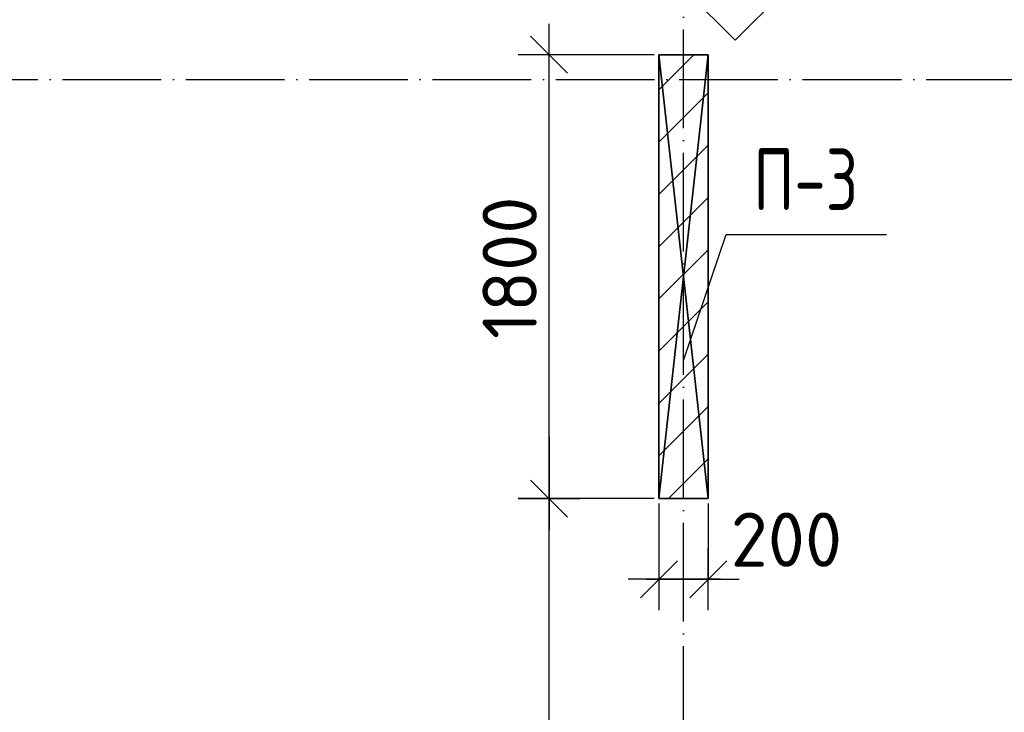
# Model space of a CAD drawing. Header units: millimetres. Extents: x 40580 to 559114, y -343730 to 81020.
# Tile 24 of 256: x 187009 to 191001, y -77871 to -75062. Entities that reach past the tile are written whole.
import ezdxf
from ezdxf.enums import TextEntityAlignment as Align

# ---------------------------------------------------------------- set-up
doc = ezdxf.new("R2010")
doc.units = ezdxf.units.MM
doc.linetypes.add('______11', pattern=[500, 400, -50, 0, -50])
doc.linetypes.add('______5', pattern=[1100, 800, -100, 100, -100])
for name, color, linetype in [('_________1_', 7, 'Continuous'), ('__________________01', 4, 'Continuous'), ('___________________', 253, '______5'), ('______________________', 7, 'Continuous')]:
    doc.layers.add(name, color=color, linetype=linetype)
doc.layers.add('Standard', color=7, linetype='Continuous', lineweight=25)
doc.styles.add('GOST_ALLPLAN_TYPE_A', font='GOST AllPlan type A')
doc.styles.add('ISOCPEUR', font='isocpeur.ttf')

# ---------------------------------------------------------------- blocks, each defined once
blk = doc.blocks.new('ALL_ML_STRICH')
at = {"color": 0, "linetype": 'ByBlock', "lineweight": -2}
for p, q in [((0, -0.5), (0, 0.5)), ((-0.3, -0.3), (0.3, 0.3)), ((-1, 0), (0.5, 0))]:
    blk.add_line(p, q, dxfattribs=at)

msp = doc.modelspace()

# ---------------------------------------------------------------- linework, layer by layer
at = {"layer": '_________1_', "color": 253, "linetype": '______5'}
for p, q in [((189600.5, -75346.2), (189742.6, -75204.1)), ((189600.5, -75770.4), (189800.5, -75570.4)), ((189600.5, -76194.7), (189800.5, -75994.7)), ((189600.5, -76619), (189800.5, -76419)), ((189639.7, -77004.1), (189800.5, -76843.2))]:
    msp.add_line(p, q, dxfattribs=at)
at = {"layer": '_________1_', "color": 253, "linetype": '______11'}
for p, q in [((189600.5, -75558.3), (189800.5, -75358.3)), ((189600.5, -75982.6), (189800.5, -75782.6)), ((189600.5, -76406.8), (189800.5, -76206.8)), ((189600.5, -76831.1), (189800.5, -76631.1))]:
    msp.add_line(p, q, dxfattribs=at)
at = {"layer": '__________________01', "color": 7, "linetype": 'Continuous'}
for p, q in [((189700.5, -76444.1), (189873.2, -75933.6)), ((189873.2, -75933.6), (190523.2, -75933.6))]:
    msp.add_line(p, q, dxfattribs=at)
at = {"layer": '___________________', "color": 253, "linetype": '______11'}
for p, q in [((189700.5, -85004.1), (189700.5, -64804.1)), ((189700.5, -85004.1), (189700.5, -64804.1)), ((177180.5, -75304.1), (224260.5, -75304.1)), ((177180.5, -75304.1), (224260.5, -75304.1))]:
    msp.add_line(p, q, dxfattribs=at)
at = {"layer": '______________________', "color": 253, "linetype": 'Continuous'}
for p, q in [((189580.5, -75204.1), (189155.5, -75204.1)), ((189580.5, -77004.1), (189155.5, -77004.1)), ((189580.5, -77004.1), (189155.5, -77004.1)), ((189600.5, -77024.1), (189600.5, -77331.6)), ((189800.5, -77024.1), (189800.5, -77331.6))]:
    msp.add_line(p, q, dxfattribs=at)
at = {"layer": '______________________', "color": 7, "linetype": 'Continuous'}
for p, q in [((189155.5, -77004.1), (189155.5, -75204.1)), ((189155.5, -79554.1), (189155.5, -77004.1)), ((189600.5, -77331.6), (189800.5, -77331.6))]:
    msp.add_line(p, q, dxfattribs=at)
at = {"layer": 'Standard', "color": 7, "linetype": 'Continuous'}
msp.add_lwpolyline([(189909.2, -74763.6), (190099.8, -74954.1), (189909.2, -75144.7), (189718.6, -74954.1), (189909.2, -74763.6)], close=True, dxfattribs=at)

# ---------------------------------------------------------------- block references
at = {"layer": '______________________', "color": 7, "linetype": 'Continuous', "xscale": 250, "yscale": 250, "zscale": 250}
for p, rotation in [((189155.5, -75204.1), 90), ((189155.5, -77004.1), 270), ((189155.5, -77004.1), 90), ((189600.5, -77331.6), 180)]:
    msp.add_blockref('ALL_ML_STRICH', p, dxfattribs=dict(at, rotation=rotation))
msp.add_blockref('ALL_ML_STRICH', (189800.5, -77331.6), dxfattribs=at)

# ---------------------------------------------------------------- texts
at = {"layer": '__________________01', "color": 7, "linetype": 'Continuous', "style": 'GOST_ALLPLAN_TYPE_A', "width": 0.741898}
msp.add_text('П-3', height=250, dxfattribs=at).set_placement((189983.3, -75834.3), (190408.3, -75834.3), align=Align.FIT)
at = {"layer": '______________________', "color": 7, "style": 'ISOCPEUR'}
msp.add_text('1800', height=220, rotation=90, dxfattribs=at).set_placement((189105.5, -76357.1))
msp.add_text('200', height=220, dxfattribs=at).set_placement((189891.3, -77280.9))

# ---------------------------------------------------------------- meshes
at = {"layer": '_________1_'}
mesh = msp.add_polyface(dxfattribs=at)
corners = [(189600.5, -75204.1, -3800), (189600.5, -77004.1, -3800), (189600.5, -77004.1, -350), (189600.5, -75204.1, -350)]
mesh.append_faces([[corners[k] for k in face] for face in [(1, 2, 0)]], dxfattribs={"vtx1": -1})
mesh.append_faces([[corners[k] for k in face] for face in [(2, 3, 0)]], dxfattribs={"vtx2": -1})
mesh = msp.add_polyface(dxfattribs=at)
corners = [(189800.5, -75204.1, -3800), (189600.5, -75204.1, -3800), (189600.5, -75204.1, -350), (189800.5, -75204.1, -350)]
mesh.append_faces([[corners[k] for k in face] for face in [(1, 2, 0)]], dxfattribs={"vtx1": -1})
mesh.append_faces([[corners[k] for k in face] for face in [(2, 3, 0)]], dxfattribs={"vtx2": -1})
mesh = msp.add_polyface(dxfattribs=at)
corners = [(189800.5, -75204.1, -350), (189600.5, -75204.1, -350), (189600.5, -77004.1, -350), (189800.5, -77004.1, -350)]
mesh.append_faces([[corners[k] for k in face] for face in [(1, 2, 0)]], dxfattribs={"vtx1": -1})
mesh.append_faces([[corners[k] for k in face] for face in [(2, 3, 0)]], dxfattribs={"vtx2": -1})
mesh = msp.add_polyface(dxfattribs=at)
corners = [(189600.5, -75204.1, -3800), (189800.5, -75204.1, -3800), (189800.5, -77004.1, -3800), (189600.5, -77004.1, -3800)]
mesh.append_faces([[corners[k] for k in face] for face in [(1, 2, 0)]], dxfattribs={"vtx1": -1})
mesh.append_faces([[corners[k] for k in face] for face in [(2, 3, 0)]], dxfattribs={"vtx2": -1})
mesh = msp.add_polyface(dxfattribs=at)
corners = [(189800.5, -77004.1, -3800), (189800.5, -75204.1, -3800), (189800.5, -75204.1, -350), (189800.5, -77004.1, -350)]
mesh.append_faces([[corners[k] for k in face] for face in [(1, 2, 0)]], dxfattribs={"vtx1": -1})
mesh.append_faces([[corners[k] for k in face] for face in [(2, 3, 0)]], dxfattribs={"vtx2": -1})
mesh = msp.add_polyface(dxfattribs=at)
corners = [(189600.5, -77004.1, -3800), (189800.5, -77004.1, -3800), (189800.5, -77004.1, -350), (189600.5, -77004.1, -350)]
mesh.append_faces([[corners[k] for k in face] for face in [(1, 2, 0)]], dxfattribs={"vtx1": -1})
mesh.append_faces([[corners[k] for k in face] for face in [(2, 3, 0)]], dxfattribs={"vtx2": -1})

doc.saveas('drawing.dxf')
